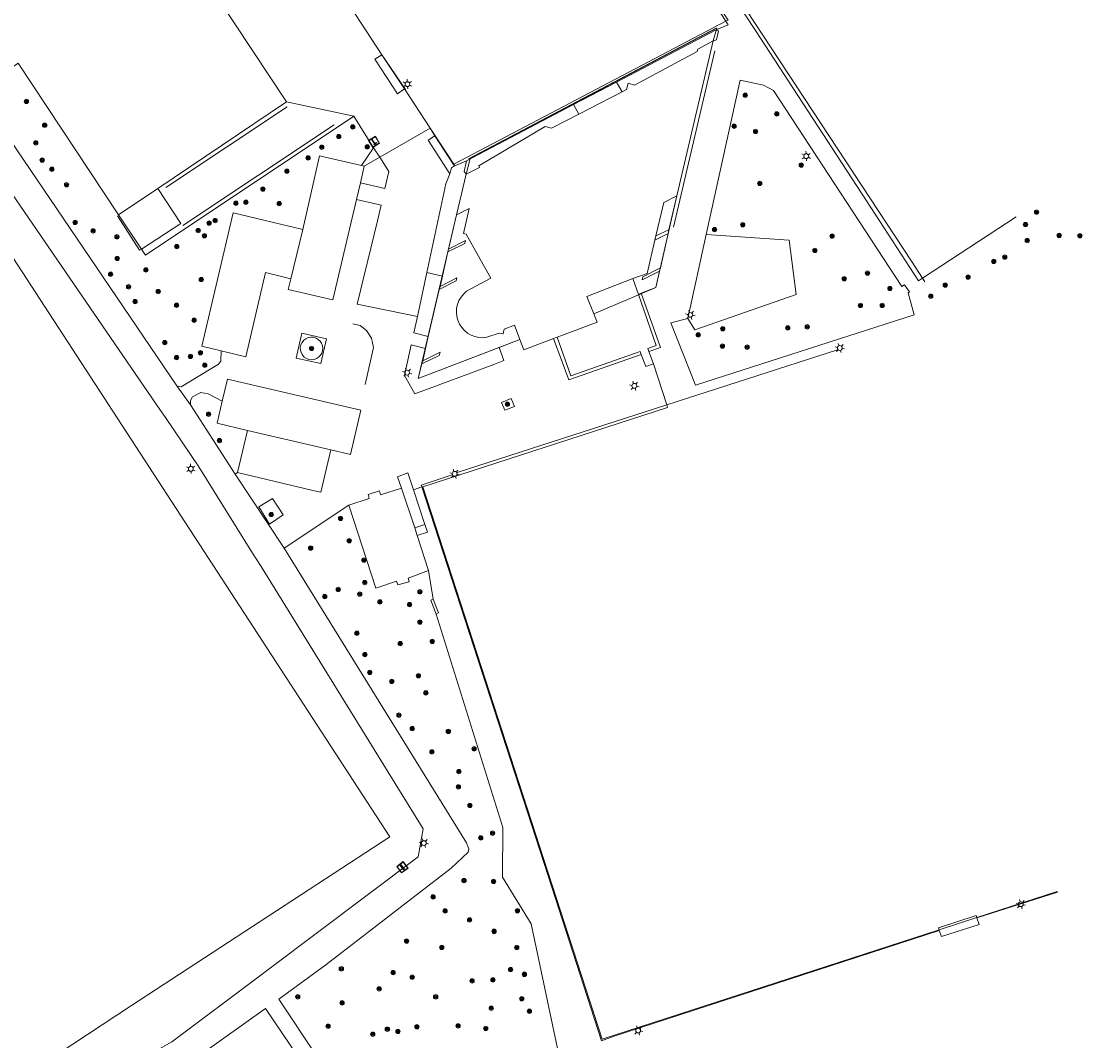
# Model space of a CAD drawing. Header units: metres. Extents: x 89872 to 94585, y 463299 to 469000.
# Tile 42 of 230: x 91341 to 91472, y 464068 to 464195. Entities that reach past the tile are written whole.
import ezdxf
from ezdxf.enums import TextEntityAlignment as Align

# ---------------------------------------------------------------- set-up
doc = ezdxf.new("R2010")
doc.units = ezdxf.units.M
doc.layers.get('0').update_dxf_attribs({"linetype": 'CONTINUOUS'})
for name, color, linetype, lineweight in [('B-WE-BV-GELEIDECONSTRUCTIE-G', 251, 'CONTINUOUS', 13), ('B-WE-GR-BEPLANTING_CULTUUR-G', 251, 'CONTINUOUS', 13), ('B-WE-GR-BOOM-S', 251, 'CONTINUOUS', 13), ('B-WE-IE-MEUBILAIR_WEGMEUBILAIR_FIETSREK-S', 251, 'CONTINUOUS', 13), ('B-WE-IE-MEUBILAIR_WEGMEUBILAIR_SLAGBOOM-S', 251, 'CONTINUOUS', 13), ('B-WE-IE-MEUBILAIR_WEGMEUBILAIR_SPEELVOORZIENING-G', 251, 'CONTINUOUS', 13), ('B-WE-IE-MEUBILAIR_WEGMEUBILAIR_VLAGGENMAST-S', 251, 'CONTINUOUS', 13), ('B-WE-IE-TERREINAFSCHEIDING-G', 251, 'CONTINUOUS', 13), ('B-WE-IE-TERREINAFSCHEIDING_KUNSTMATIG_HEKWERK-G', 251, 'CONTINUOUS', 13), ('B-WE-IE-TERREINAFSCHEIDING_KUNSTMATIG_MUUR-G', 251, 'CONTINUOUS', 13), ('B-WE-KL-ET_LS_OV_LICHTMAST-S', 251, 'CONTINUOUS', 13), ('B-WE-OG-TOPOGRAFIE_BEBOUWING-GV', 251, 'CONTINUOUS', 13), ('B-WE-OG-TOPOGRAFIE_HUISNUMMER-T25', 251, 'CONTINUOUS', 13), ('B-WE-RI-HWA_GOOT_LIJNGOOT-G', 251, 'CONTINUOUS', 13), ('B-WE-VH-VERHARDING-GV', 251, 'CONTINUOUS', 13), ('B_OVERBOUWLIJN_LIJN_1', 251, 'CONTINUOUS', 13)]:
    doc.layers.add(name, color=color, linetype=linetype, lineweight=lineweight)
doc.styles.get("Standard").update_dxf_attribs({"font": 'isocp.shx'})

# ---------------------------------------------------------------- blocks, each defined once
blk = doc.blocks.new('Q_BOOM')
for radius in [0.27, 0.18, 0.09]:
    blk.add_circle((0, 0), radius)
blk = doc.blocks.new('Q_SLAGBOOM')
blk.add_lwpolyline([(-0.5, 0.5), (0.5, 0.5), (0.5, -0.5), (-0.5, -0.5)], close=True)
blk.add_lwpolyline([(-0.44, 0.46), (0.44, 0.46, -0.414214), (0.46, 0.44), (0.46, -0.44, -0.414214), (0.44, -0.46), (-0.44, -0.46, -0.414214), (-0.46, -0.44), (-0.46, 0.44), (-0.46, 0.44), (-0.46, 0.45), (-0.46, 0.45), (-0.46, 0.45), (-0.46, 0.45), (-0.46, 0.45), (-0.46, 0.45), (-0.46, 0.46), (-0.46, 0.46), (-0.46, 0.46), (-0.45, 0.46), (-0.45, 0.46), (-0.45, 0.46), (-0.45, 0.46), (-0.45, 0.46), (-0.45, 0.46), (-0.44, 0.46), (-0.44, 0.46)], format="xyb")
for points in [[(-0.29, 0.04), (-0.38, 0.04), (-0.38, 0.1)], [(-0.38, 0.1), (-0.29, 0.1)], [(-0.29, 0.1), (-0.29, 0.2)], [(-0.29, 0.2), (-0.23, 0.2), (-0.23, 0.1)], [(-0.23, 0.04), (-0.23, -0.2), (-0.29, -0.2), (-0.29, 0.04)], [(-0.23, 0.1), (0.37, 0.1), (0.37, 0.04), (-0.23, 0.04)]]:
    blk.add_lwpolyline(points)
blk = doc.blocks.new('Q_LICHTMAST')
for points in [[(-0.26, 0.15), (-0.52, 0.3)], [(0, 0.3), (0, 0.6)], [(0.26, 0.15), (0.52, 0.3)], [(-0.26, -0.15), (-0.52, -0.3)], [(0, -0.3), (0, -0.6)], [(0.26, -0.15), (0.52, -0.3)]]:
    blk.add_lwpolyline(points)
blk.add_circle((0, 0), 0.3)
blk = doc.blocks.new('Q_VLAGGENMAST')
for points in [[(-0.5, 0.5), (0.5, 0.5), (0.5, -0.5), (-0.5, -0.5)], [(-0.08, 0.33), (0.07, 0.33), (0.07, -0.33), (-0.08, -0.33)]]:
    blk.add_lwpolyline(points, close=True)
blk.add_lwpolyline([(-0.44, 0.46), (0.44, 0.46, -0.414214), (0.46, 0.44), (0.46, -0.44, -0.414214), (0.44, -0.46), (-0.44, -0.46, -0.414214), (-0.46, -0.44), (-0.46, 0.44), (-0.46, 0.44), (-0.46, 0.45), (-0.46, 0.45), (-0.46, 0.45), (-0.46, 0.45), (-0.46, 0.45), (-0.46, 0.45), (-0.46, 0.46), (-0.46, 0.46), (-0.46, 0.46), (-0.45, 0.46), (-0.45, 0.46), (-0.45, 0.46), (-0.45, 0.46), (-0.45, 0.46), (-0.45, 0.46), (-0.44, 0.46), (-0.44, 0.46)], format="xyb")

msp = doc.modelspace()

# ---------------------------------------------------------------- linework, layer by layer
at = {"layer": 'B-WE-BV-GELEIDECONSTRUCTIE-G'}
msp.add_line((91389.98, 464130.84), (91389.69, 464131.8), dxfattribs=at)
msp.add_lwpolyline([(91388.06, 464136.7), (91385.44, 464135.87), (91385.32, 464136.36), (91383.9, 464135.93), (91384.06, 464135.44), (91381.51, 464134.6)], dxfattribs=at)
at = {"layer": 'B-WE-GR-BEPLANTING_CULTUUR-G'}
for p, q in [((91389.69, 464131.8), (91388.06, 464136.7)), ((91391.41, 464126.5), (91389.98, 464130.84)), ((91391.41, 464126.5), (91391.99, 464122.94)), ((91370.61, 464076.34), (91371.48, 464077))]:
    msp.add_line(p, q, dxfattribs=at)
for points in [[(91371.48, 464077), (91390.1, 464091), (91390.72, 464094.49), (91370.65, 464126.98), (91369.6, 464128.64), (91362.94, 464139.34), (91358.8, 464145.47), (91358.11, 464146.47), (91332.62, 464183.62), (91328.53, 464184.53), (91308.89, 464173.39)], [(91328.96, 464055.7), (91354.6, 464072.56), (91386.61, 464093.47), (91330.29, 464179.98)], [(91425.79, 464168.17), (91436.07, 464167.47), (91436.95, 464160.7), (91424.39, 464156.33), (91423.51, 464157.74)], [(91381.51, 464134.6), (91384.86, 464124.3), (91387.41, 464125.17), (91387.59, 464124.71), (91389, 464125.1), (91388.87, 464125.54), (91391.41, 464126.5)], [(91392.33, 464121.1), (91400.6, 464094.63), (91400.55, 464088.47), (91404.13, 464082.71), (91407.98, 464064.33), (91411.92, 464060.38), (91411.53, 464055.54)], [(91350.55, 464062.92), (91359.58, 464068.06), (91370.61, 464076.34)]]:
    msp.add_lwpolyline(points, dxfattribs=at)
at = {"layer": 'B-WE-IE-MEUBILAIR_WEGMEUBILAIR_FIETSREK-S'}
for p, q in [((91421.76, 464169.05), (91426.88, 464190.91)), ((91358.86, 464173.98), (91373.87, 464183.97)), ((91379.69, 464181.76), (91360.94, 464169.26))]:
    msp.add_line(p, q, dxfattribs=at)
at = {"layer": 'B-WE-IE-MEUBILAIR_WEGMEUBILAIR_SPEELVOORZIENING-G'}
for p, q in [((91469.31, 464086.72), (91469.34, 464086.63)), ((91459.35, 464083.45), (91459.34, 464083.49)), ((91454.66, 464081.97), (91454.69, 464081.87))]:
    msp.add_line(p, q, dxfattribs=at)
for points in [[(91459.34, 464083.49), (91459.25, 464083.75), (91454.58, 464082.2), (91454.66, 464081.97)], [(91454.69, 464081.87), (91454.95, 464081.11), (91459.62, 464082.62), (91459.35, 464083.45)]]:
    msp.add_lwpolyline(points, dxfattribs=at)
at = {"layer": 'B-WE-IE-TERREINAFSCHEIDING-G'}
for p, q in [((91451.24, 464164.84), (91412.13, 464224.36)), ((91412.57, 464218.74), (91428.25, 464194.59)), ((91373.8, 464184.59), (91357.08, 464209.89)), ((91385.59, 464190.43), (91378.5, 464201.34)), ((91414.7, 464187.06), (91427.04, 464193.54)), ((91388.42, 464186.2), (91385.59, 464190.43)), ((91352.99, 464170.6), (91340.53, 464189.38)), ((91391.58, 464181.33), (91388.42, 464186.2)), ((91409.36, 464184.26), (91414.7, 464187.06)), ((91415.37, 464185.83), (91414.7, 464187.06)), ((91357.87, 464173.88), (91373.8, 464184.59)), ((91373.8, 464184.59), (91382.14, 464182.82)), ((91409.36, 464184.26), (91396.1, 464177.31)), ((91410.01, 464183.08), (91409.36, 464184.26)), ((91384.59, 464178.9), (91382.14, 464182.82)), ((91392.18, 464180.41), (91391.58, 464181.33)), ((91394.5, 464176.83), (91392.18, 464180.41)), ((91383.07, 464176.72), (91384.59, 464178.9)), ((91384.59, 464178.9), (91385.35, 464177.74)), ((91385.35, 464177.74), (91386.49, 464175.98)), ((91396.1, 464177.31), (91394.67, 464176.68)), ((91394.61, 464176.66), (91394.5, 464176.83)), ((91394.67, 464176.68), (91394.61, 464176.66)), ((91352.99, 464170.6), (91357.87, 464173.88)), ((91422.16, 464172.97), (91421.17, 464168.72)), ((91355.81, 464166.35), (91352.99, 464170.6)), ((91394.85, 464170.59), (91393.88, 464166.36)), ((91419.45, 464167.47), (91421.07, 464168.29)), ((91421.17, 464168.72), (91419.57, 464167.98)), ((91421.07, 464168.29), (91420.13, 464164.01)), ((91421.07, 464168.29), (91421.17, 464168.72)), ((91393.8, 464166), (91393.11, 464163.01)), ((91452.62, 464162.73), (91451.24, 464164.84)), ((91391.19, 464163.44), (91390.04, 464157.98)), ((91393.11, 464163.01), (91391.19, 464163.44)), ((91392.82, 464161.73), (91393.11, 464163.01)), ((91417.4, 464160.74), (91416.73, 464162.69)), ((91452.91, 464162.29), (91452.62, 464162.73)), ((91391.37, 464155.5), (91392.73, 464161.34)), ((91417.76, 464160.89), (91417.4, 464160.74)), ((91391.03, 464154.04), (91391.37, 464155.5)), ((91402.72, 464155.13), (91400.14, 464154.14)), ((91390.67, 464152.51), (91391.03, 464154.04)), ((91418.71, 464153.64), (91419.26, 464152.13)), ((91420.91, 464147.03), (91419.26, 464152.13)), ((91390.68, 464136.89), (91421.02, 464146.71)), ((91421.02, 464146.71), (91420.91, 464147.03)), ((91367.42, 464138.46), (91367.72, 464138.65)), ((91389.54, 464136.52), (91390.58, 464136.86)), ((91390.94, 464132.2), (91389.54, 464136.52)), ((91390.58, 464136.86), (91390.68, 464136.89)), ((91381.51, 464134.6), (91373.5, 464129.28)), ((91389.69, 464131.8), (91390.94, 464132.2)), ((91391.25, 464131.25), (91390.94, 464132.2)), ((91391.25, 464131.25), (91389.98, 464130.84)), ((91469.31, 464086.72), (91459.34, 464083.49)), ((91459.34, 464083.49), (91454.66, 464081.97))]:
    msp.add_line(p, q, dxfattribs=at)
for points in [[(91428.25, 464194.59), (91428.53, 464194.16), (91427.04, 464193.54)], [(91427.04, 464193.54), (91427.31, 464193.39), (91427.06, 464192.3), (91426.67, 464192.15)], [(91385.59, 464190.43), (91384.73, 464189.88), (91387.56, 464185.6), (91388.42, 464186.2)], [(91382.14, 464182.82), (91356.31, 464165.6), (91355.81, 464166.35)], [(91392.18, 464180.41), (91391.34, 464179.86), (91394.04, 464175.69)], [(91396.07, 464175.64), (91395.8, 464175.97), (91396.1, 464177.31)], [(91386.49, 464175.98), (91386, 464173.87), (91382.95, 464174.57)], [(91391.19, 464163.44), (91393.52, 464174.43), (91394.04, 464175.69)], [(91394.04, 464175.69), (91394.26, 464176.44), (91394.61, 464176.66)], [(91382.46, 464172.49), (91385.51, 464171.79), (91385.07, 464169.84), (91382.57, 464159.51), (91390.04, 464157.98)], [(91420.01, 464163.62), (91419.58, 464161.59), (91417.76, 464160.89)], [(91418.71, 464153.64), (91418.57, 464154.01), (91419.61, 464154.39), (91417.4, 464160.74)], [(91417.76, 464160.89), (91420.12, 464154.15), (91418.71, 464153.64)], [(91390.04, 464157.98), (91389.59, 464155.95), (91391.37, 464155.5)], [(91375.7, 464155.94), (91374.98, 464152.84), (91378.07, 464152.15), (91378.77, 464155.23), (91375.7, 464155.94)], [(91377.16, 464155.41), (91376.83, 464155.43), (91376.5, 464155.37), (91376.2, 464155.24), (91375.93, 464155.04), (91375.72, 464154.78), (91375.58, 464154.48), (91375.51, 464154.16), (91375.52, 464153.83), (91375.61, 464153.51), (91375.77, 464153.22), (91375.99, 464152.97), (91376.27, 464152.79), (91376.58, 464152.67), (91376.9, 464152.64), (91377.21, 464152.68), (91377.51, 464152.78), (91377.77, 464152.95), (91377.99, 464153.18), (91378.16, 464153.45), (91378.26, 464153.75), (91378.29, 464154.06), (91378.25, 464154.37), (91378.13, 464154.67), (91377.96, 464154.93), (91377.73, 464155.15), (91377.46, 464155.31), (91377.16, 464155.41)], [(91417.76, 464153.28), (91408.8, 464150.12), (91406.88, 464155.27)], [(91417.76, 464153.28), (91417.62, 464153.67), (91409.02, 464150.64), (91407.33, 464155.44)], [(91360.22, 464149.41), (91360.76, 464149.26), (91365.39, 464152.1), (91365.65, 464152.47), (91365.71, 464153.75)], [(91391.03, 464154.04), (91389.26, 464154.47), (91388.41, 464150.67), (91389.69, 464148.41), (91399.49, 464152.06), (91400.73, 464152.53), (91400.14, 464154.14)], [(91400.14, 464154.14), (91398.95, 464153.68), (91390.12, 464150.3), (91390.56, 464152.11)], [(91419.26, 464152.13), (91418.31, 464151.8), (91417.76, 464153.28)], [(91365.82, 464147.48), (91364.1, 464148.4), (91363.16, 464148.58), (91362.16, 464148.05), (91361.88, 464147.59), (91361.91, 464147.03)], [(91401.65, 464147.82), (91400.45, 464147.35), (91400.83, 464146.37), (91402.03, 464146.83), (91401.65, 464147.82)], [(91389.54, 464136.52), (91388.85, 464138.63), (91387.55, 464138.11), (91388.06, 464136.7)], [(91454.66, 464081.97), (91412.91, 464068.41), (91390.68, 464136.89)], [(91392.33, 464121.1), (91391.7, 464122.84), (91391.99, 464122.94)], [(91391.99, 464122.94), (91392.63, 464121.24), (91392.33, 464121.1)]]:
    msp.add_lwpolyline(points, dxfattribs=at)
at = {"layer": 'B-WE-IE-TERREINAFSCHEIDING_KUNSTMATIG_HEKWERK-G'}
for p, q in [((91431.91, 464193.44), (91429.23, 464197.51)), ((91396.34, 464177.53), (91427.02, 464193.72)), ((91437.17, 464185.37), (91431.91, 464193.44)), ((91385.54, 464190.56), (91388.54, 464186.15)), ((91445.13, 464173.14), (91437.17, 464185.37)), ((91385.35, 464177.74), (91391.58, 464181.33)), ((91391.58, 464181.33), (91391.59, 464181.34)), ((91394.55, 464176.86), (91391.59, 464181.34)), ((91383.44, 464176.64), (91385.35, 464177.74)), ((91394.67, 464176.68), (91394.55, 464176.86)), ((91464.22, 464170.35), (91452.62, 464162.73)), ((91423.51, 464157.74), (91425.79, 464168.17)), ((91442.06, 464153.87), (91420.91, 464147.03)), ((91420.91, 464147.03), (91394.95, 464138.64)), ((91396.96, 464117.15), (91390.58, 464136.86)), ((91406.2, 464088.63), (91396.96, 464117.15)), ((91459.35, 464083.45), (91469.34, 464086.63))]:
    msp.add_line(p, q, dxfattribs=at)
for points in [[(91452.62, 464162.73), (91452.13, 464162.41), (91445.13, 464173.14)], [(91390.58, 464136.86), (91390.5, 464137.1), (91393.57, 464138.11), (91394.34, 464138.38)], [(91454.69, 464081.87), (91414.29, 464068.72), (91412.82, 464068.2), (91406.2, 464088.63)]]:
    msp.add_lwpolyline(points, dxfattribs=at)
at = {"layer": 'B-WE-IE-TERREINAFSCHEIDING_KUNSTMATIG_MUUR-G'}
for points in [[(91357.87, 464173.88), (91360.71, 464169.54), (91355.81, 464166.35)], [(91355.81, 464166.35), (91355.6, 464166.22), (91352.85, 464170.47)], [(91383.53, 464149.55), (91384.57, 464154.15), (91384.34, 464155.31), (91383.7, 464156.27), (91382.94, 464156.86), (91382.03, 464157.09)]]:
    msp.add_lwpolyline(points, dxfattribs=at)
at = {"layer": 'B-WE-OG-TOPOGRAFIE_BEBOUWING-GV'}
for p, q in [((91422.16, 464172.97), (91426.67, 464192.15)), ((91415.37, 464185.83), (91410.01, 464183.08)), ((91382.95, 464174.57), (91383.44, 464176.64)), ((91383.44, 464176.64), (91383.07, 464176.72)), ((91396.07, 464175.64), (91394.85, 464170.59)), ((91382.46, 464172.49), (91382.95, 464174.57)), ((91374.33, 464162.68), (91375.83, 464168.78)), ((91419.45, 464167.47), (91419.57, 464167.98)), ((91393.88, 464166.36), (91393.8, 464166)), ((91420.01, 464163.62), (91420.13, 464164.01)), ((91392.82, 464161.73), (91392.73, 464161.34)), ((91406.88, 464155.27), (91407.33, 464155.44)), ((91390.67, 464152.51), (91390.56, 464152.11)), ((91368.95, 464143.88), (91367.72, 464138.65)), ((91368.95, 464143.88), (91379.29, 464141.45))]:
    msp.add_line(p, q, dxfattribs=at)
for points in [[(91426.67, 464192.15), (91424.78, 464191.14), (91424.69, 464190.86)], [(91424.69, 464190.86), (91416.92, 464186.66), (91416.14, 464186.92), (91415.94, 464186.13), (91415.37, 464185.83)], [(91410.01, 464183.08), (91406.63, 464181.33), (91405.86, 464181.54)], [(91405.86, 464181.54), (91397.61, 464176.65), (91397.7, 464176.47), (91396.07, 464175.64)], [(91383.07, 464176.72), (91377.87, 464177.92), (91375.83, 464168.78)], [(91419.57, 464167.98), (91420.54, 464172.14), (91422.16, 464172.97)], [(91374.33, 464162.68), (91374.02, 464161.33), (91379.53, 464160.07), (91382.46, 464172.49)], [(91375.83, 464168.78), (91367.17, 464170.86), (91363.32, 464154.33), (91365.71, 464153.75)], [(91394.85, 464170.59), (91396.44, 464171.38), (91395.73, 464168.29), (91396.06, 464168.21), (91399.11, 464162.76), (91396.55, 464161.4), (91396.12, 464161.13), (91395.75, 464160.79), (91395.43, 464160.4), (91395.17, 464159.97), (91394.99, 464159.5), (91394.88, 464159.01), (91394.85, 464158.51), (91394.9, 464158.01), (91395.03, 464157.52), (91395.23, 464157.06), (91395.51, 464156.63), (91395.84, 464156.26), (91396.23, 464155.94), (91396.66, 464155.68), (91397.13, 464155.5), (91397.62, 464155.39), (91398.12, 464155.36), (91398.63, 464155.41), (91400.13, 464155.92), (91400.59, 464155.85), (91400.65, 464155.89), (91400.75, 464156.42), (91402.04, 464156.91), (91402.72, 464155.13)], [(91393.8, 464166), (91395.89, 464167.05), (91395.97, 464167.4), (91393.88, 464166.36)], [(91416.73, 464162.69), (91418.49, 464163.33), (91419.45, 464167.47)], [(91420.13, 464164.01), (91417.96, 464162.93), (91417.85, 464162.54), (91420.01, 464163.62)], [(91365.71, 464153.75), (91368.74, 464153.01), (91371.21, 464163.44), (91374.33, 464162.68)], [(91392.73, 464161.34), (91394.81, 464162.4), (91394.9, 464162.79), (91392.82, 464161.73)], [(91407.33, 464155.44), (91412.31, 464157.31), (91411.89, 464158.34), (91411, 464160.49), (91416.73, 464162.69)], [(91402.72, 464155.13), (91402.85, 464154.79), (91403.19, 464153.88), (91406.88, 464155.27)], [(91390.56, 464152.11), (91392.73, 464153.17), (91392.85, 464153.57), (91390.67, 464152.51)], [(91379.29, 464141.45), (91381.71, 464140.88), (91382.99, 464146.37), (91366.49, 464150.24), (91365.82, 464147.48)], [(91365.82, 464147.48), (91365.2, 464144.76), (91368.95, 464143.88)], [(91367.72, 464138.65), (91377.04, 464136.42), (91378.07, 464136.22), (91379.29, 464141.45)]]:
    msp.add_lwpolyline(points, dxfattribs=at)
at = {"layer": 'B-WE-RI-HWA_GOOT_LIJNGOOT-G'}
for q in [(91428.25, 464194.59), (91394.5, 464176.83)]:
    msp.add_line((91394.55, 464176.86), q, dxfattribs=at)
msp.add_lwpolyline([(91428.25, 464194.59), (91428.52, 464194.74), (91412.68, 464218.8)], dxfattribs=at)
at = {"layer": 'B-WE-VH-VERHARDING-GV'}
for p, q in [((91360.22, 464149.41), (91361.91, 464147.03)), ((91361.91, 464147.03), (91367.42, 464138.46)), ((91367.42, 464138.46), (91373.5, 464129.28)), ((91372.84, 464073.38), (91377.67, 464066.08))]:
    msp.add_line(p, q, dxfattribs=at)
for points in [[(91340.53, 464189.38), (91335.4, 464185.98), (91360.22, 464149.41)], [(91434.16, 464185.99), (91432.89, 464186.66), (91430.02, 464187.28), (91425.79, 464168.17)], [(91424.46, 464149.47), (91451.57, 464158.19), (91450.82, 464160.91), (91450.99, 464161.04), (91450.39, 464161.93), (91450.06, 464161.71), (91434.16, 464185.99)], [(91423.51, 464157.74), (91421.44, 464157.21), (91424.46, 464149.47)], [(91373.4, 464133.4), (91372.06, 464135.43), (91370.38, 464134.39), (91371.68, 464132.25), (91373.4, 464133.4)], [(91373.5, 464129.28), (91396.1, 464092.76), (91396.37, 464092.01), (91396.31, 464091.58), (91394.18, 464089.62), (91378.68, 464077.63), (91372.84, 464073.38)], [(91376.01, 464065.05), (91371.21, 464072.2), (91358.15, 464062.92), (91337.49, 464051.82), (91329.4, 464046.92), (91326.21, 464045.28), (91321.9, 464051.56), (91321.37, 464052.39)]]:
    msp.add_lwpolyline(points, dxfattribs=at)
at = {"layer": 'B_OVERBOUWLIJN_LIJN_1'}
for points in [[(91396.07, 464175.64), (91396.55, 464177.6), (91427.1, 464193.73), (91426.67, 464192.15)], [(91422.16, 464172.97), (91419.58, 464161.6), (91411.89, 464158.34)], [(91402.72, 464155.13), (91390.12, 464150.3), (91394.85, 464170.59)]]:
    msp.add_lwpolyline(points, dxfattribs=at)

# ---------------------------------------------------------------- block references
at = {"layer": 'B-WE-GR-BOOM-S'}
for p, rotation in [((91341.57, 464184.66), 123.5673877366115), ((91430.64, 464185.42), 77.52167789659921), ((91434.55, 464183.11), 123.2203238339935), ((91343.83, 464181.7), 123.5673877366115), ((91382, 464181.49), 122.0119535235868), ((91429.25, 464181.58), 77.52167789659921), ((91431.92, 464180.93), 77.52167789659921), ((91342.72, 464179.52), 124.1646749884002), ((91380.27, 464180.29), 33.6885318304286), ((91378.16, 464178.98), 33.6885318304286), ((91383.8, 464179.01), 122.0119535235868), ((91343.52, 464177.39), 124.1646749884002), ((91376.47, 464177.65), 33.6885318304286), ((91437.59, 464176.76), 123.2203238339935), ((91344.73, 464176.25), 124.1646749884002), ((91373.84, 464176), 33.6885318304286), ((91346.54, 464174.32), 124.1646749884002), ((91432.44, 464174.49), 77.52167789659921), ((91370.88, 464173.79), 33.6885318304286), ((91367.52, 464172.03), 33.6885318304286), ((91368.77, 464172.15), 33.6885318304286), ((91372.9, 464171.99), 166.5100235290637), ((91466.74, 464170.93), 33.41295123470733), ((91347.6, 464169.66), 124.1646749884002), ((91349.83, 464168.61), 124.1646749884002), ((91362.85, 464168.65), 33.6885318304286), ((91364.2, 464169.58), 33.6885318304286), ((91364.94, 464169.89), 33.6885318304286), ((91426.85, 464168.77), 176.1041718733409), ((91430.34, 464169.37), 176.1041718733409), ((91465.37, 464169.38), 33.41295123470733), ((91352.79, 464167.87), 123.5682519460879), ((91363.62, 464168.01), 33.68853183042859), ((91441.41, 464167.97), 123.2203238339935), ((91465.59, 464167.41), 33.41295123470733), ((91469.54, 464168.04), 17.99143898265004), ((91472.12, 464168), 17.99143898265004), ((91360.19, 464166.66), 33.6885318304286), ((91439.28, 464166.18), 97.40607987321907), ((91352.83, 464165.2), 124.1646749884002), ((91461.43, 464164.82), 33.41295123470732), ((91462.8, 464165.35), 33.41295123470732), ((91356.38, 464163.77), 123.5682519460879), ((91445.79, 464163.37), 123.2203238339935), ((91352, 464163.23), 124.1646749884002), ((91363.24, 464162.57), 76.9025983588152), ((91442.91, 464162.67), 123.2203238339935), ((91458.26, 464162.88), 17.99143898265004), ((91354.23, 464161.67), 124.1646749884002), ((91357.9, 464161.09), 124.1646749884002), ((91448.56, 464161.48), 123.2203238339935), ((91455.42, 464161.89), 33.41295123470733), ((91355.04, 464159.84), 124.1646749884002), ((91453.63, 464160.51), 105.0119575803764), ((91360.18, 464159.38), 76.9025983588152), ((91444.91, 464159.36), 17.82737102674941), ((91447.62, 464159.36), 17.82737102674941), ((91362.35, 464157.52), 76.9025983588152), ((91424.81, 464155.7), 19.18431581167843), ((91427.86, 464156.48), 19.18431581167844), ((91435.9, 464156.57), 17.82737102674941), ((91438.32, 464156.71), 17.82737102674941), ((91358.7, 464154.76), 124.1646749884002), ((91427.81, 464154.32), 19.18431581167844), ((91430.87, 464154.19), 17.82737102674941), ((91360.17, 464152.9), 124.1646749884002), ((91361.89, 464153.05), 76.9025983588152), ((91363.12, 464153.5), 76.9025983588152), ((91376.91, 464154.03), 58.63078200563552), ((91363.66, 464151.94), 31.52457511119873), ((91401.17, 464147.11), 21.23210092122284), ((91364.14, 464145.88), 122.7088683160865), ((91365.48, 464142.6), 122.7088683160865), ((91371.91, 464133.43), 121.2581420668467), ((91380.5, 464132.96), 33.59257804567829), ((91376.79, 464129.28), 33.59257804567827), ((91381.57, 464130.19), 107.9951083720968), ((91383.39, 464127.79), 107.9951083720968), ((91380.21, 464124.15), 121.7434918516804), ((91383.5, 464125.01), 107.9951083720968), ((91378.53, 464123.27), 121.7434918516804), ((91382.87, 464123.57), 18.81875544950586), ((91385.37, 464122.61), 107.9951083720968), ((91390.33, 464123.86), 99.30814009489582), ((91389.04, 464122.27), 20.04764693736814), ((91390.33, 464120.11), 107.3611749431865), ((91382.53, 464118.72), 121.7434918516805), ((91387.89, 464117.44), 107.3611749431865), ((91391.85, 464117.71), 107.3611749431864), ((91383.51, 464116.08), 121.7434918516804), ((91384.12, 464113.87), 121.7434918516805), ((91390.15, 464113.46), 107.3611749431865), ((91386.83, 464112.76), 121.7434918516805), ((91391.06, 464111.32), 107.3611749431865), ((91387.73, 464108.57), 121.7434918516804), ((91389.38, 464106.9), 121.7434918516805), ((91393.85, 464106.56), 107.3611749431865), ((91397.04, 464104.4), 107.3611749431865), ((91391.82, 464104.02), 121.7434918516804), ((91395.17, 464101.58), 107.3611749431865), ((91395.1, 464099.68), 121.7434918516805), ((91396.52, 464097.38), 121.7434918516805), ((91399.33, 464093.94), 89.51642431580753), ((91397.86, 464093.35), 109.7988763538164), ((91395.79, 464088.06), 42.61988285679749), ((91399.45, 464087.96), 89.51642431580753), ((91391.96, 464086.03), 37.72368601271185), ((91393.45, 464084.3), 37.72368601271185), ((91396.49, 464083.19), 121.827199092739), ((91402.41, 464084.33), 121.827199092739), ((91399.52, 464081.77), 121.827199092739), ((91388.68, 464080.56), 37.72368601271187), ((91393.03, 464079.78), 37.72368601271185), ((91402.32, 464079.77), 101.8179464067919), ((91380.59, 464077.12), 37.72368601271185), ((91387, 464076.66), 37.72368601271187), ((91401.57, 464077.02), 101.8179464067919), ((91389.37, 464076.09), 37.72368601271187), ((91396.79, 464075.63), 101.8179464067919), ((91399.38, 464075.74), 101.8179464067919), ((91403.27, 464076.44), 101.8179464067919), ((91385.28, 464074.64), 37.72368601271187), ((91375.19, 464073.65), 36.04369547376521), ((91380.68, 464072.89), 36.04369547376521), ((91392.28, 464073.65), 169.4220295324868), ((91402.94, 464073.42), 101.8179464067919), ((91399.16, 464072.24), 101.8179464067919), ((91403.89, 464071.86), 101.8179464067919), ((91378.95, 464070.01), 17.16003065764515), ((91389.96, 464069.94), 152.4997382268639), ((91395.06, 464070.05), 152.4997382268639), ((91384.48, 464069.02), 2.78946769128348), ((91386.29, 464069.64), 169.4220295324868), ((91387.61, 464069.36), 169.4220295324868), ((91398.49, 464069.73), 152.4997382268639)]:
    msp.add_blockref('Q_BOOM', p, dxfattribs=dict(at, rotation=rotation))
at = {"layer": 'B-WE-IE-MEUBILAIR_WEGMEUBILAIR_SLAGBOOM-S', "rotation": 122.0119535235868}
msp.add_blockref('Q_SLAGBOOM', (91384.65, 464179.65), dxfattribs=at)
at = {"layer": 'B-WE-IE-MEUBILAIR_WEGMEUBILAIR_VLAGGENMAST-S', "rotation": 36.92942085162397}
msp.add_blockref('Q_VLAGGENMAST', (91388.16, 464089.71), dxfattribs=at)
at = {"layer": 'B-WE-KL-ET_LS_OV_LICHTMAST-S'}
for p, rotation in [((91388.78, 464186.8), 123.7587150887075), ((91438.2, 464177.87), 123.2203238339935), ((91423.83, 464158.19), 77.66386166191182), ((91442.36, 464154.09), 17.93285186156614), ((91388.74, 464151.03), 77.4552369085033), ((91416.9, 464149.39), 19.32733428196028), ((91361.94, 464139.11), 124.0167806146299), ((91394.63, 464138.48), 17.93380251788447), ((91390.82, 464092.71), 79.87249464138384), ((91464.79, 464085.13), 17.98487763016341), ((91417.37, 464069.48), 18.04068523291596)]:
    msp.add_blockref('Q_LICHTMAST', p, dxfattribs=dict(at, rotation=rotation))

# ---------------------------------------------------------------- texts
at = {"layer": 'B-WE-OG-TOPOGRAFIE_HUISNUMMER-T25'}
msp.add_text('5', height=0.0025, rotation=-13.2, dxfattribs=at).set_placement((91408.8, 464173.01), align=Align.MIDDLE)

doc.saveas('drawing.dxf')
